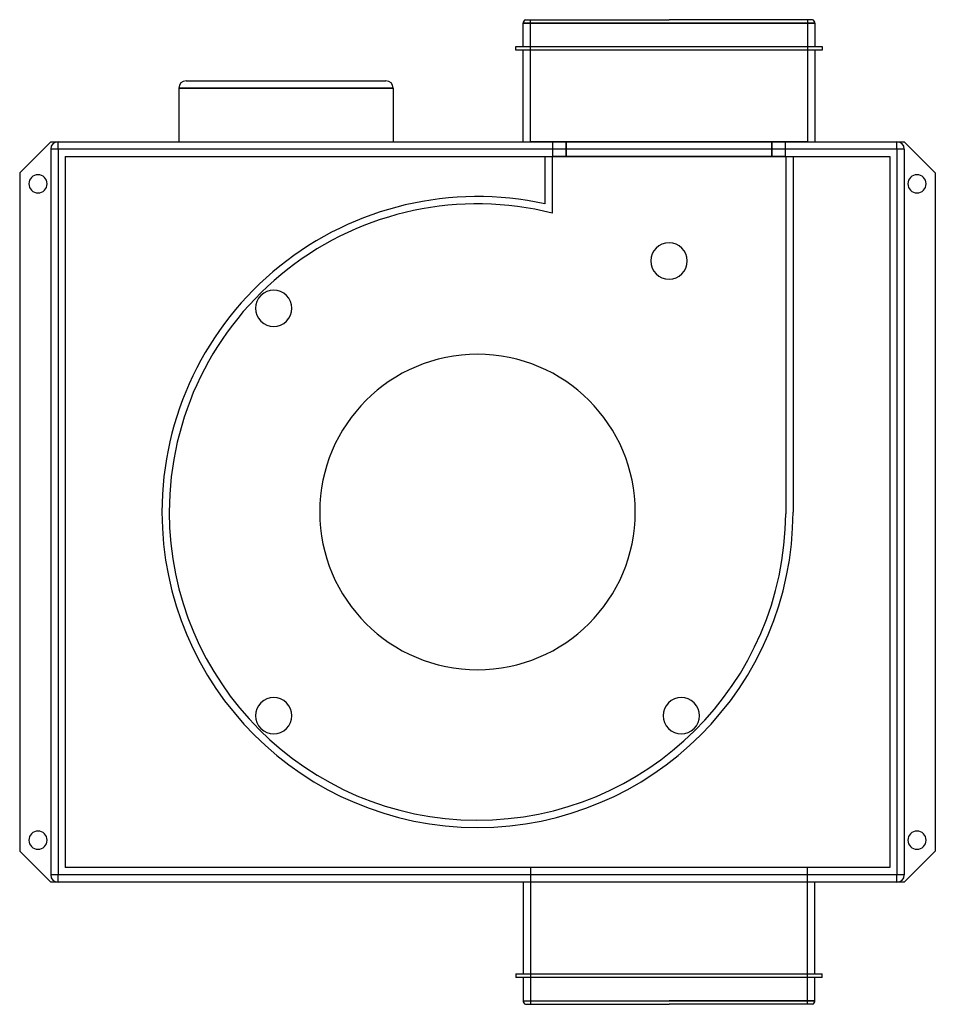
# Model space of a CAD drawing. Header units: millimetres. Extents: x -251 to 251, y -270 to 270.
import ezdxf

# ---------------------------------------------------------------- set-up
doc = ezdxf.new("R2010")
doc.units = ezdxf.units.MM
doc.layers.add('HIDDEN', color=7, linetype='Continuous')
doc.layers.add('THICK', color=7, linetype='Continuous')

msp = doc.modelspace()

# ---------------------------------------------------------------- linework, layer by layer
at = {"layer": 'HIDDEN'}
for p, q in [((105, 268.1), (25, 268.1)), ((29, 203), (29, 270)), ((185, 268.1), (105, 268.1)), ((181, 270), (181, 203)), ((-163.75, 232.5), (-163.75, 232.5)), ((-46.25, 232.5), (-163.75, 232.5)), ((-159.75, 236.5), (-159.75, 236.5)), ((-50.25, 236.5), (-50.25, 236.5)), ((-46.25, 232.5), (-46.25, 232.5)), ((-234, 203), (-234, 203)), ((-230, 199), (-230, 203)), ((-230, 203), (-230, 203)), ((-163.75, 203), (-163.75, 203)), ((-46.25, 203), (-46.25, 203)), ((181, 203), (29, 203)), ((41.1, 203), (41.1, 195)), ((41.1, 203), (41.1, 203)), ((48.59, 203), (48.59, 195)), ((48.59, 195), (48.59, 203)), ((161.41, 195), (161.41, 203)), ((161.41, 203), (161.41, 195)), ((168.9, 195), (168.9, 203)), ((168.9, 203), (168.9, 203)), ((230, 199), (230, 203)), ((230, 203), (230, 203)), ((234, 203), (234, 203)), ((-234, 199), (-234, -199)), ((-230, 199), (-234, 199)), ((-234, 199), (-234, 199)), ((-230, 199), (-230, -199)), ((230, 199), (-230, 199)), ((-226, 195), (-226, -195)), ((-226, 195), (226, 195)), ((-226, 195), (-226, 195)), ((37, 195), (37, 169)), ((37, 195), (37, 195)), ((41, 195), (41, 195)), ((41, 195), (41, 163.95)), ((169, 195), (41, 195)), ((41.1, 195), (41.1, 195)), ((168.9, 195), (168.9, 195)), ((169, 195), (169, -1)), ((169, 195), (169, 195)), ((173, 195), (173, 0)), ((173, 195), (173, 195)), ((226, 195), (226, -195)), ((226, 195), (226, 195)), ((230, 199), (230, -199)), ((234, 199), (230, 199)), ((234, 199), (234, -199)), ((234, 199), (234, 199)), ((-251, 186), (-251, 186)), ((251, 186), (251, 186)), ((37, 169), (37, 169)), ((41, 163.95), (41, 163.95)), ((173, 0), (173, 0)), ((169, -1), (169, -1)), ((169, -1), (169, -1)), ((169, -1), (169, -1)), ((-251, -186), (-251, -186)), ((251, -186), (251, -186)), ((-230, -199), (-234, -199)), ((-234, -199), (-234, -199)), ((230, -199), (-230, -199)), ((-230, -203), (-230, -199)), ((226, -195), (-226, -195)), ((-226, -195), (-226, -195)), ((29, -195), (29, -270)), ((181, -270), (181, -195)), ((226, -195), (226, -195)), ((230, -203), (230, -199)), ((234, -199), (230, -199)), ((234, -199), (234, -199)), ((-234, -203), (-234, -203)), ((-230, -203), (-230, -203)), ((230, -203), (230, -203)), ((234, -203), (234, -203)), ((25, -268.1), (105, -268.1)), ((105, -268.1), (185, -268.1))]:
    msp.add_line(p, q, dxfattribs=at)
for centre, radius, start, end in [((-230, 199), 4, 90, 180), ((230, 199), 4, 0, 90), ((0, 0), 173, 77.6506, 180), ((0, 0), 169, 75.9598, 180), ((105, 137.7), 10, 0, 180), ((105, 137.7), 10, 180, 0), ((-111.72, 111.72), 10, 45, 225), ((-111.72, 111.72), 10, 225, 45), ((0, 0), 86.5, 0, 180), ((0, 0), 86.5, 180, 0), ((0, 0), 173, 180, 0), ((0, 0), 169, 180, 359.661), ((-111.72, -111.72), 10, 315, 135), ((111.72, -111.72), 10, 45, 225), ((-111.72, -111.72), 10, 135, 315), ((111.72, -111.72), 10, 225, 45), ((-230, -199), 4, 180, 270), ((230, -199), 4, 270, 0)]:
    msp.add_arc(centre, radius, start, end, dxfattribs=at)
at = {"layer": 'THICK'}
for p, q in [((25, 268.1), (105, 268.1)), ((25, 255.25), (25, 268.1)), ((26.38, 270), (105, 270)), ((183.62, 270), (105, 270)), ((105, 268.1), (185, 268.1)), ((185, 268.1), (185, 255.25)), ((21, 255.25), (189, 255.25)), ((21, 253.25), (21, 255.25)), ((189, 255.25), (189, 253.25)), ((189, 253.25), (21, 253.25)), ((25, 203), (25, 253.25)), ((185, 253.25), (185, 203)), ((-163.75, 232.5), (-163.75, 203)), ((-163.75, 232.5), (-46.25, 232.5)), ((-159.75, 236.5), (-50.25, 236.5)), ((-46.25, 232.5), (-46.25, 203)), ((-234, 203), (-251, 186)), ((-234, 203), (234, 203)), ((251, 186), (234, 203)), ((-251, 186), (-251, -186)), ((251, 186), (251, -186)), ((-251, -186), (-234, -203)), ((234, -203), (251, -186)), ((234, -203), (-234, -203)), ((25, -203), (25, -253.25)), ((185, -253.25), (185, -203)), ((21, -253.25), (21, -255.25)), ((21, -253.25), (189, -253.25)), ((189, -255.25), (189, -253.25)), ((189, -255.25), (21, -255.25)), ((25, -255.25), (25, -268.1)), ((185, -268.1), (185, -255.25)), ((25, -268.1), (105, -268.1)), ((26.38, -270), (105, -270)), ((185, -268.1), (105, -268.1)), ((183.62, -270), (105, -270))]:
    msp.add_line(p, q, dxfattribs=at)
for centre, radius, start, end in [((27, 268.1), 2, 108.1949, 179.9998), ((183, 268.1), 2, 0.0002, 71.8052), ((-241, 180), 5, 0, 180), ((241, 180), 5, 0, 180), ((-241, 180), 5, 180, 0), ((241, 180), 5, 180, 0), ((-241, -180), 5, 0, 180), ((241, -180), 5, 0, 180), ((-241, -180), 5, 180, 0), ((241, -180), 5, 180, 0), ((27, -268.1), 2, 180.0002, 251.8051), ((183, -268.1), 2, 288.1948, 359.9998)]:
    msp.add_arc(centre, radius, start, end, dxfattribs=at)
for centre, major_axis, start_param, end_param in [((-159.75, 232.5), (-4, 0), -1.570796, 0), ((-50.25, 232.5), (4, 0), 0, 1.570796)]:
    msp.add_ellipse(centre, major_axis=major_axis, ratio=1, start_param=start_param, end_param=end_param, dxfattribs=at)

doc.saveas('drawing.dxf')
